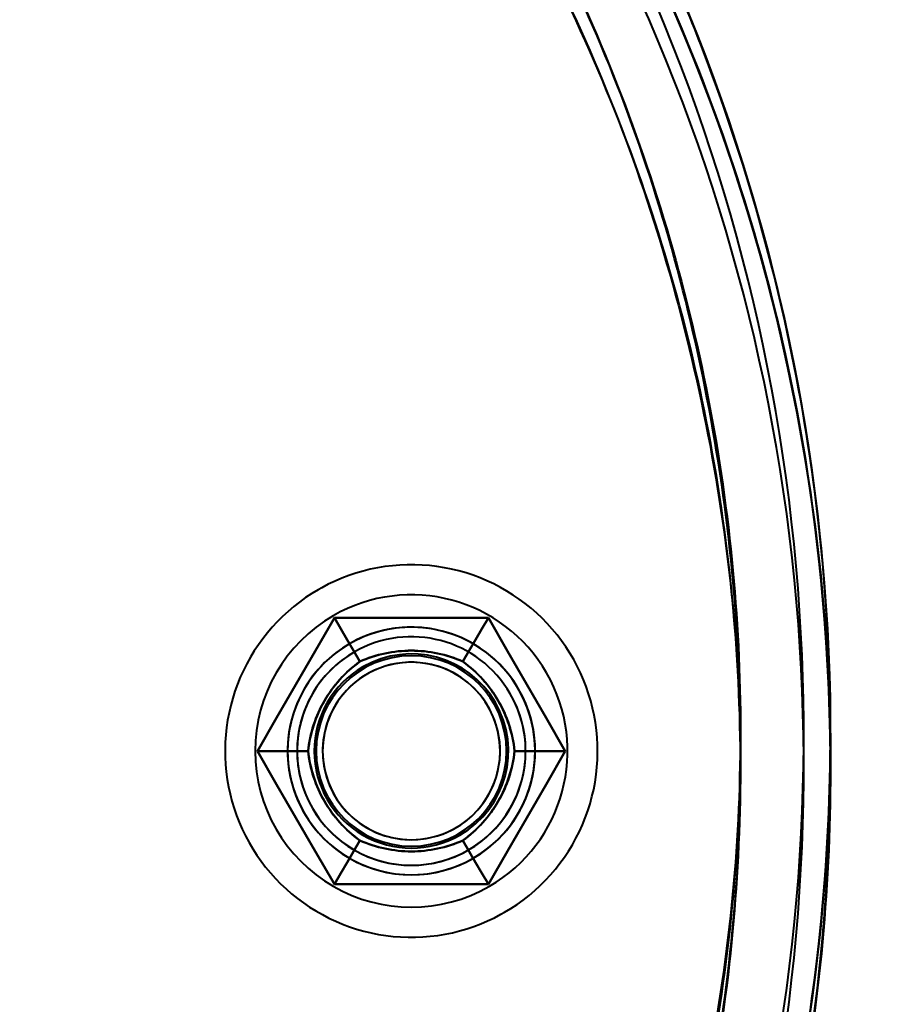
# Model space of a CAD drawing. Header units: millimetres. Extents: x -1392 to 1388, y -239 to 1267.
# Tile 24 of 91: x -406 to -383, y 249 to 275. Entities that reach past the tile are written whole.
import ezdxf

# ---------------------------------------------------------------- set-up
doc = ezdxf.new("R2010")
doc.units = ezdxf.units.MM
for name, color, linetype, lineweight in [('A-ANNO-DIMS', 211, 'Continuous', 30), ('A-ANNO-DIMS-20', 211, 'Continuous', 30), ('G-IMPT', 8, 'Continuous', 40)]:
    doc.layers.add(name, color=color, linetype=linetype, lineweight=lineweight)
doc.styles.add('Arial_1', font='arial.ttf', dxfattribs={"height": 60})
doc.dimstyles.new('Linéaire', dxfattribs={"dimscale": 304.8, "dimtxt": 61.215564, "dimasz": 0.131234, "dimexe": 0.131234, "dimexo": 0.131234, "dimgap": 0.131234, "dimtad": 1, "dimdec": 0, "dimzin": 0, "dimdsep": 46, "dimtxsty": 'Arial_1', "dimblk1": 'OBLIQUE', "dimblk2": 'OBLIQUE', "dimsah": 1, "dimcen": 0.09, "dimazin": 0, "dimtfac": 1, "dimtdec": 4, "dimtix": 1, "dimtmove": 0, "dimatfit": 3, "dimfxl": 1, "dimtvp": 1, "dimtfill": 1, "dimtolj": 1, "dimtzin": 0, "dimarcsym": 2})

# ---------------------------------------------------------------- blocks, each defined once
blk = doc.blocks.new('NEXA 2000 CALQUES_dwg-762145-Droite')
at = {"layer": 'G-IMPT', "flags": 128}
for points in [[(-393.055, 251.637), (-392.887, 251.738), (-392.724, 251.846), (-392.565, 251.96), (-392.411, 252.081), (-392.262, 252.207), (-392.118, 252.34), (-391.98, 252.478), (-391.847, 252.621), (-391.72, 252.77), (-391.599, 252.924), (-391.484, 253.082), (-391.375, 253.245), (-391.274, 253.412), (-391.179, 253.583), (-391.09, 253.757), (-391.009, 253.936), (-390.936, 254.117), (-390.869, 254.301), (-390.81, 254.487), (-390.758, 254.676), (-390.714, 254.866), (-390.678, 255.058), (-390.649, 255.252), (-390.628, 255.446), (-390.615, 255.642), (-390.61, 255.837), (-390.612, 256.033), (-390.623, 256.228), (-390.641, 256.423), (-390.667, 256.617), (-390.7, 256.809), (-390.741, 257.001), (-390.79, 257.19), (-390.847, 257.377), (-390.911, 257.562), (-390.982, 257.744), (-391.06, 257.923), (-391.146, 258.099), (-391.239, 258.272), (-391.338, 258.44), (-391.444, 258.605), (-391.556, 258.765), (-391.675, 258.92), (-391.8, 259.07), (-391.931, 259.216), (-392.068, 259.356), (-392.21, 259.49), (-392.357, 259.619), (-392.509, 259.742), (-392.666, 259.858), (-392.828, 259.968), (-392.994, 260.072), (-393.164, 260.169), (-393.338, 260.259), (-393.515, 260.342), (-393.695, 260.417), (-393.878, 260.486), (-394.064, 260.547), (-394.252, 260.601), (-394.442, 260.647), (-394.634, 260.685), (-394.827, 260.716), (-395.022, 260.739), (-395.217, 260.755), (-395.412, 260.762), (-395.608, 260.762), (-395.803, 260.753), (-395.998, 260.737), (-396.192, 260.714), (-396.385, 260.682), (-396.577, 260.643), (-396.767, 260.596), (-396.955, 260.541), (-397.14, 260.479), (-397.323, 260.41), (-397.503, 260.334), (-397.68, 260.25), (-397.853, 260.159), (-397.945, 260.108)], [(-393.055, 251.637), (-392.887, 251.738), (-392.724, 251.846), (-392.565, 251.96), (-392.411, 252.081), (-392.262, 252.207), (-392.118, 252.34), (-391.98, 252.478), (-391.847, 252.621), (-391.72, 252.77), (-391.599, 252.924), (-391.484, 253.082), (-391.375, 253.245), (-391.274, 253.412), (-391.179, 253.583), (-391.09, 253.757), (-391.009, 253.936), (-390.936, 254.117), (-390.869, 254.301), (-390.81, 254.487), (-390.758, 254.676), (-390.714, 254.866), (-390.678, 255.058), (-390.649, 255.252), (-390.628, 255.446), (-390.615, 255.642), (-390.61, 255.837), (-390.612, 256.033), (-390.623, 256.228), (-390.641, 256.423), (-390.667, 256.617), (-390.7, 256.809), (-390.741, 257.001), (-390.79, 257.19), (-390.847, 257.377), (-390.911, 257.562), (-390.982, 257.744), (-391.06, 257.923), (-391.146, 258.099), (-391.239, 258.272), (-391.338, 258.44), (-391.444, 258.605), (-391.556, 258.765), (-391.675, 258.92), (-391.8, 259.07), (-391.931, 259.216), (-392.068, 259.356), (-392.21, 259.49), (-392.357, 259.619), (-392.509, 259.742), (-392.666, 259.858), (-392.828, 259.968), (-392.994, 260.072), (-393.164, 260.169), (-393.338, 260.259), (-393.515, 260.342), (-393.695, 260.417), (-393.878, 260.486), (-394.064, 260.547), (-394.252, 260.601), (-394.442, 260.647), (-394.634, 260.685), (-394.827, 260.716), (-395.022, 260.739), (-395.217, 260.755), (-395.412, 260.762), (-395.608, 260.762), (-395.803, 260.753), (-395.998, 260.737), (-396.192, 260.714), (-396.385, 260.682), (-396.577, 260.643), (-396.767, 260.596), (-396.955, 260.541), (-397.14, 260.479), (-397.323, 260.41), (-397.503, 260.334), (-397.68, 260.25), (-397.853, 260.159), (-397.945, 260.108)], [(-397.945, 260.108), (-398.113, 260.006), (-398.276, 259.899), (-398.435, 259.784), (-398.589, 259.664), (-398.738, 259.537), (-398.882, 259.405), (-399.02, 259.267), (-399.153, 259.123), (-399.28, 258.975), (-399.401, 258.821), (-399.516, 258.663), (-399.625, 258.5), (-399.726, 258.333), (-399.821, 258.162), (-399.91, 257.987), (-399.991, 257.809), (-400.064, 257.628), (-400.131, 257.444), (-400.19, 257.258), (-400.242, 257.069), (-400.286, 256.878), (-400.322, 256.686), (-400.351, 256.493), (-400.372, 256.298), (-400.385, 256.103), (-400.39, 255.908), (-400.388, 255.712), (-400.377, 255.517), (-400.359, 255.322), (-400.333, 255.128), (-400.3, 254.935), (-400.258, 254.744), (-400.21, 254.555), (-400.153, 254.367), (-400.089, 254.183), (-400.018, 254), (-399.939, 253.821), (-399.854, 253.645), (-399.761, 253.473), (-399.662, 253.304), (-399.556, 253.14), (-399.443, 252.98), (-399.325, 252.825), (-399.2, 252.674), (-399.069, 252.529), (-398.932, 252.389), (-398.79, 252.254), (-398.643, 252.126), (-398.491, 252.003), (-398.334, 251.886), (-398.172, 251.776), (-398.006, 251.673), (-397.836, 251.576), (-397.662, 251.486), (-397.485, 251.403), (-397.305, 251.327), (-397.122, 251.259), (-396.936, 251.197), (-396.748, 251.144), (-396.558, 251.098), (-396.366, 251.059), (-396.173, 251.028), (-395.978, 251.005), (-395.783, 250.99), (-395.588, 250.983), (-395.392, 250.983), (-395.197, 250.991), (-395.002, 251.007), (-394.808, 251.031), (-394.615, 251.063), (-394.423, 251.102), (-394.233, 251.149), (-394.045, 251.203), (-393.86, 251.265), (-393.677, 251.334), (-393.497, 251.411), (-393.32, 251.495), (-393.147, 251.585), (-393.055, 251.637)], [(-397.945, 260.108), (-398.113, 260.006), (-398.276, 259.899), (-398.435, 259.784), (-398.589, 259.664), (-398.738, 259.537), (-398.882, 259.405), (-399.02, 259.267), (-399.153, 259.123), (-399.28, 258.975), (-399.401, 258.821), (-399.516, 258.663), (-399.625, 258.5), (-399.726, 258.333), (-399.821, 258.162), (-399.91, 257.987), (-399.991, 257.809), (-400.064, 257.628), (-400.131, 257.444), (-400.19, 257.258), (-400.242, 257.069), (-400.286, 256.878), (-400.322, 256.686), (-400.351, 256.493), (-400.372, 256.298), (-400.385, 256.103), (-400.39, 255.908), (-400.388, 255.712), (-400.377, 255.517), (-400.359, 255.322), (-400.333, 255.128), (-400.3, 254.935), (-400.258, 254.744), (-400.21, 254.555), (-400.153, 254.367), (-400.089, 254.183), (-400.018, 254), (-399.939, 253.821), (-399.854, 253.645), (-399.761, 253.473), (-399.662, 253.304), (-399.556, 253.14), (-399.443, 252.98), (-399.325, 252.825), (-399.2, 252.674), (-399.069, 252.529), (-398.932, 252.389), (-398.79, 252.254), (-398.643, 252.126), (-398.491, 252.003), (-398.334, 251.886), (-398.172, 251.776), (-398.006, 251.673), (-397.836, 251.576), (-397.662, 251.486), (-397.485, 251.403), (-397.305, 251.327), (-397.122, 251.259), (-396.936, 251.197), (-396.748, 251.144), (-396.558, 251.098), (-396.366, 251.059), (-396.173, 251.028), (-395.978, 251.005), (-395.783, 250.99), (-395.588, 250.983), (-395.392, 250.983), (-395.197, 250.991), (-395.002, 251.007), (-394.808, 251.031), (-394.615, 251.063), (-394.423, 251.102), (-394.233, 251.149), (-394.045, 251.203), (-393.86, 251.265), (-393.677, 251.334), (-393.497, 251.411), (-393.32, 251.495), (-393.147, 251.585), (-393.055, 251.637)], [(-399.541, 255.872), (-399.036, 256.747), (-398.531, 257.622), (-398.026, 258.497), (-397.521, 259.372)], [(-397.521, 259.372), (-398.026, 258.497), (-398.531, 257.622), (-399.036, 256.747), (-399.541, 255.872)], [(-397.521, 259.372), (-398.026, 258.497), (-398.531, 257.622), (-399.036, 256.747), (-399.541, 255.872)], [(-399.541, 255.872), (-399.036, 256.747), (-398.531, 257.622), (-398.026, 258.497), (-397.521, 259.372)], [(-399.541, 255.872), (-399.036, 256.747), (-398.531, 257.622), (-398.026, 258.497), (-397.521, 259.372)], [(-397.521, 259.372), (-398.026, 258.497), (-398.531, 257.622), (-399.036, 256.747), (-399.541, 255.872)], [(-399.541, 255.872), (-399.036, 256.747), (-398.531, 257.622), (-398.026, 258.497), (-397.521, 259.372)], [(-397.521, 259.372), (-398.026, 258.497), (-398.531, 257.622), (-399.036, 256.747), (-399.541, 255.872)], [(-397.521, 259.372), (-398.026, 258.497), (-398.531, 257.622), (-399.036, 256.747), (-399.541, 255.872)], [(-399.541, 255.872), (-399.036, 256.747), (-398.531, 257.622), (-398.026, 258.497), (-397.521, 259.372)], [(-397.521, 259.372), (-398.026, 258.497), (-398.531, 257.622), (-399.036, 256.747), (-399.541, 255.872)], [(-399.541, 255.872), (-399.036, 256.747), (-398.531, 257.622), (-398.026, 258.497), (-397.521, 259.372)], [(-397.521, 259.372), (-397.354, 259.084), (-397.188, 258.795), (-397.021, 258.507), (-396.855, 258.218)], [(-396.855, 258.218), (-397.021, 258.507), (-397.188, 258.795), (-397.354, 259.084), (-397.521, 259.372)], [(-397.521, 259.372), (-396.51, 259.372), (-395.5, 259.372), (-394.49, 259.372), (-393.479, 259.372)], [(-393.479, 259.372), (-394.49, 259.372), (-395.5, 259.372), (-396.51, 259.372), (-397.521, 259.372)], [(-397.521, 259.372), (-397.354, 259.084), (-397.188, 258.795), (-397.021, 258.507), (-396.855, 258.218)], [(-396.855, 258.218), (-397.021, 258.507), (-397.188, 258.795), (-397.354, 259.084), (-397.521, 259.372)], [(-393.479, 259.372), (-394.49, 259.372), (-395.5, 259.372), (-396.51, 259.372), (-397.521, 259.372)], [(-397.521, 259.372), (-396.51, 259.372), (-395.5, 259.372), (-394.49, 259.372), (-393.479, 259.372)], [(-397.521, 259.372), (-396.51, 259.372), (-395.5, 259.372), (-394.49, 259.372), (-393.479, 259.372)], [(-393.479, 259.372), (-394.49, 259.372), (-395.5, 259.372), (-396.51, 259.372), (-397.521, 259.372)], [(-397.521, 259.372), (-396.51, 259.372), (-395.5, 259.372), (-394.49, 259.372), (-393.479, 259.372)], [(-393.479, 259.372), (-394.49, 259.372), (-395.5, 259.372), (-396.51, 259.372), (-397.521, 259.372)], [(-393.479, 259.372), (-394.49, 259.372), (-395.5, 259.372), (-396.51, 259.372), (-397.521, 259.372)], [(-397.521, 259.372), (-396.51, 259.372), (-395.5, 259.372), (-394.49, 259.372), (-393.479, 259.372)], [(-393.479, 259.372), (-394.49, 259.372), (-395.5, 259.372), (-396.51, 259.372), (-397.521, 259.372)], [(-397.521, 259.372), (-396.51, 259.372), (-395.5, 259.372), (-394.49, 259.372), (-393.479, 259.372)], [(-393.479, 259.372), (-393.646, 259.084), (-393.812, 258.795), (-393.979, 258.507), (-394.145, 258.218)], [(-394.145, 258.218), (-393.979, 258.507), (-393.812, 258.795), (-393.646, 259.084), (-393.479, 259.372)], [(-393.479, 259.372), (-393.646, 259.084), (-393.812, 258.795), (-393.979, 258.507), (-394.145, 258.218)], [(-394.145, 258.218), (-393.979, 258.507), (-393.812, 258.795), (-393.646, 259.084), (-393.479, 259.372)], [(-393.479, 259.372), (-392.974, 258.497), (-392.469, 257.622), (-391.964, 256.747), (-391.459, 255.872)], [(-391.459, 255.872), (-391.964, 256.747), (-392.469, 257.622), (-392.974, 258.497), (-393.479, 259.372)], [(-391.459, 255.872), (-391.964, 256.747), (-392.469, 257.622), (-392.974, 258.497), (-393.479, 259.372)], [(-393.479, 259.372), (-392.974, 258.497), (-392.469, 257.622), (-391.964, 256.747), (-391.459, 255.872)], [(-393.479, 259.372), (-392.974, 258.497), (-392.469, 257.622), (-391.964, 256.747), (-391.459, 255.872)], [(-391.459, 255.872), (-391.964, 256.747), (-392.469, 257.622), (-392.974, 258.497), (-393.479, 259.372)], [(-393.479, 259.372), (-392.974, 258.497), (-392.469, 257.622), (-391.964, 256.747), (-391.459, 255.872)], [(-391.459, 255.872), (-391.964, 256.747), (-392.469, 257.622), (-392.974, 258.497), (-393.479, 259.372)], [(-391.459, 255.872), (-391.964, 256.747), (-392.469, 257.622), (-392.974, 258.497), (-393.479, 259.372)], [(-393.479, 259.372), (-392.974, 258.497), (-392.469, 257.622), (-391.964, 256.747), (-391.459, 255.872)], [(-391.459, 255.872), (-391.964, 256.747), (-392.469, 257.622), (-392.974, 258.497), (-393.479, 259.372)], [(-393.479, 259.372), (-392.974, 258.497), (-392.469, 257.622), (-391.964, 256.747), (-391.459, 255.872)], [(-398.209, 255.872), (-398.542, 255.872), (-398.875, 255.872), (-399.208, 255.872), (-399.541, 255.872)], [(-397.521, 252.372), (-398.026, 253.247), (-398.531, 254.122), (-399.036, 254.997), (-399.541, 255.872)], [(-399.541, 255.872), (-399.208, 255.872), (-398.875, 255.872), (-398.542, 255.872), (-398.209, 255.872)], [(-399.541, 255.872), (-399.208, 255.872), (-398.875, 255.872), (-398.542, 255.872), (-398.209, 255.872)], [(-398.209, 255.872), (-398.542, 255.872), (-398.875, 255.872), (-399.208, 255.872), (-399.541, 255.872)], [(-399.541, 255.872), (-399.036, 254.997), (-398.531, 254.122), (-398.026, 253.247), (-397.521, 252.372)], [(-399.541, 255.872), (-399.036, 254.997), (-398.531, 254.122), (-398.026, 253.247), (-397.521, 252.372)], [(-397.521, 252.372), (-398.026, 253.247), (-398.531, 254.122), (-399.036, 254.997), (-399.541, 255.872)], [(-397.521, 252.372), (-398.026, 253.247), (-398.531, 254.122), (-399.036, 254.997), (-399.541, 255.872)], [(-399.541, 255.872), (-399.036, 254.997), (-398.531, 254.122), (-398.026, 253.247), (-397.521, 252.372)], [(-397.521, 252.372), (-398.026, 253.247), (-398.531, 254.122), (-399.036, 254.997), (-399.541, 255.872)], [(-399.541, 255.872), (-399.036, 254.997), (-398.531, 254.122), (-398.026, 253.247), (-397.521, 252.372)], [(-399.541, 255.872), (-399.036, 254.997), (-398.531, 254.122), (-398.026, 253.247), (-397.521, 252.372)], [(-397.521, 252.372), (-398.026, 253.247), (-398.531, 254.122), (-399.036, 254.997), (-399.541, 255.872)], [(-399.541, 255.872), (-399.036, 254.997), (-398.531, 254.122), (-398.026, 253.247), (-397.521, 252.372)], [(-397.521, 252.372), (-398.026, 253.247), (-398.531, 254.122), (-399.036, 254.997), (-399.541, 255.872)], [(-391.459, 255.872), (-391.964, 254.997), (-392.469, 254.122), (-392.974, 253.247), (-393.479, 252.372)], [(-393.479, 252.372), (-392.974, 253.247), (-392.469, 254.122), (-391.964, 254.997), (-391.459, 255.872)], [(-393.479, 252.372), (-392.974, 253.247), (-392.469, 254.122), (-391.964, 254.997), (-391.459, 255.872)], [(-391.459, 255.872), (-391.964, 254.997), (-392.469, 254.122), (-392.974, 253.247), (-393.479, 252.372)], [(-391.459, 255.872), (-391.964, 254.997), (-392.469, 254.122), (-392.974, 253.247), (-393.479, 252.372)], [(-393.479, 252.372), (-392.974, 253.247), (-392.469, 254.122), (-391.964, 254.997), (-391.459, 255.872)], [(-391.459, 255.872), (-391.964, 254.997), (-392.469, 254.122), (-392.974, 253.247), (-393.479, 252.372)], [(-393.479, 252.372), (-392.974, 253.247), (-392.469, 254.122), (-391.964, 254.997), (-391.459, 255.872)], [(-393.479, 252.372), (-392.974, 253.247), (-392.469, 254.122), (-391.964, 254.997), (-391.459, 255.872)], [(-391.459, 255.872), (-391.964, 254.997), (-392.469, 254.122), (-392.974, 253.247), (-393.479, 252.372)], [(-393.479, 252.372), (-392.974, 253.247), (-392.469, 254.122), (-391.964, 254.997), (-391.459, 255.872)], [(-391.459, 255.872), (-391.964, 254.997), (-392.469, 254.122), (-392.974, 253.247), (-393.479, 252.372)], [(-391.459, 255.872), (-391.792, 255.872), (-392.125, 255.872), (-392.458, 255.872), (-392.791, 255.872)], [(-392.791, 255.872), (-392.458, 255.872), (-392.125, 255.872), (-391.792, 255.872), (-391.459, 255.872)], [(-391.459, 255.872), (-391.792, 255.872), (-392.125, 255.872), (-392.458, 255.872), (-392.791, 255.872)], [(-392.791, 255.872), (-392.458, 255.872), (-392.125, 255.872), (-391.792, 255.872), (-391.459, 255.872)], [(-397.521, 252.372), (-397.354, 252.661), (-397.188, 252.949), (-397.021, 253.238), (-396.855, 253.526)], [(-396.855, 253.526), (-397.021, 253.238), (-397.188, 252.949), (-397.354, 252.661), (-397.521, 252.372)], [(-396.855, 253.526), (-397.021, 253.238), (-397.188, 252.949), (-397.354, 252.661), (-397.521, 252.372)], [(-397.521, 252.372), (-397.354, 252.661), (-397.188, 252.949), (-397.021, 253.238), (-396.855, 253.526)], [(-393.479, 252.372), (-393.646, 252.661), (-393.812, 252.949), (-393.979, 253.238), (-394.145, 253.526)], [(-394.145, 253.526), (-393.979, 253.238), (-393.812, 252.949), (-393.646, 252.661), (-393.479, 252.372)], [(-393.479, 252.372), (-393.646, 252.661), (-393.812, 252.949), (-393.979, 253.238), (-394.145, 253.526)], [(-394.145, 253.526), (-393.979, 253.238), (-393.812, 252.949), (-393.646, 252.661), (-393.479, 252.372)], [(-393.479, 252.372), (-394.49, 252.372), (-395.5, 252.372), (-396.51, 252.372), (-397.521, 252.372)], [(-397.521, 252.372), (-396.51, 252.372), (-395.5, 252.372), (-394.49, 252.372), (-393.479, 252.372)], [(-397.521, 252.372), (-396.51, 252.372), (-395.5, 252.372), (-394.49, 252.372), (-393.479, 252.372)], [(-393.479, 252.372), (-394.49, 252.372), (-395.5, 252.372), (-396.51, 252.372), (-397.521, 252.372)], [(-393.479, 252.372), (-394.49, 252.372), (-395.5, 252.372), (-396.51, 252.372), (-397.521, 252.372)], [(-397.521, 252.372), (-396.51, 252.372), (-395.5, 252.372), (-394.49, 252.372), (-393.479, 252.372)], [(-393.479, 252.372), (-394.49, 252.372), (-395.5, 252.372), (-396.51, 252.372), (-397.521, 252.372)], [(-397.521, 252.372), (-396.51, 252.372), (-395.5, 252.372), (-394.49, 252.372), (-393.479, 252.372)], [(-397.521, 252.372), (-396.51, 252.372), (-395.5, 252.372), (-394.49, 252.372), (-393.479, 252.372)], [(-393.479, 252.372), (-394.49, 252.372), (-395.5, 252.372), (-396.51, 252.372), (-397.521, 252.372)], [(-397.521, 252.372), (-396.51, 252.372), (-395.5, 252.372), (-394.49, 252.372), (-393.479, 252.372)], [(-393.479, 252.372), (-394.49, 252.372), (-395.5, 252.372), (-396.51, 252.372), (-397.521, 252.372)]]:
    blk.add_lwpolyline(points, dxfattribs=at)
at = {"layer": 'G-IMPT'}
for centre, radius, start, end in [((-434.5, 255.457), 50, 316.5168, 45.3864), ((-434.5, 255.457), 50, 316.5168, 45.3864), ((-434.5, 255.457), 50, 316.5168, 45.3864), ((-434.5, 255.457), 50, 316.5168, 45.3864), ((-434.5, 255.457), 50, 316.5168, 45.3864), ((-434.5, 255.457), 50, 316.5168, 45.3864), ((-434.5, 256.287), 50, 314.6136, 43.4832), ((-434.5, 256.287), 50, 314.6136, 43.4832), ((-434.5, 256.287), 50, 314.6136, 43.4832), ((-434.5, 256.287), 50, 314.6136, 43.4832), ((-434.5, 256.287), 50, 314.6136, 43.4832), ((-434.5, 256.287), 50, 314.6136, 43.4832), ((-434.5, 255.457), 49.3, 316.5168, 45.3864), ((-434.5, 255.457), 49.3, 316.5168, 45.3864), ((-434.5, 255.457), 49.3, 316.5168, 45.3864), ((-434.5, 255.457), 49.3, 316.5168, 45.3864), ((-434.5, 256.287), 49.3, 314.6136, 43.4832), ((-434.5, 256.287), 49.3, 314.6136, 43.4832), ((-434.5, 256.287), 49.3, 314.6136, 43.4832), ((-434.5, 256.287), 49.3, 314.6136, 43.4832), ((-395.5, 255.872), 4.1, 30, 120), ((-395.5, 255.872), 4.1, 30, 120), ((-395.5, 255.872), 4.1, 30, 120), ((-395.5, 255.872), 4.1, 30, 120), ((-395.5, 255.872), 4.1, 120, 300), ((-395.5, 255.872), 4.1, 120, 300), ((-395.5, 255.872), 4.1, 120, 300), ((-395.5, 255.872), 4.1, 120, 300), ((-395.5, 255.872), 3.25, 360, 180), ((-395.5, 255.872), 3.25, 30, 210), ((-395.5, 255.872), 3.25, 90, 270), ((-395.5, 255.872), 3.25, 30, 210), ((-395.5, 255.872), 3.25, 30, 120), ((-395.5, 255.872), 3.25, 0, 120), ((-395.5, 255.872), 3.25, 30, 120), ((-395.5, 255.872), 3.25, 90, 120), ((-395.5, 255.872), 3.25, 270, 90), ((-395.5, 255.872), 3.25, 300, 90), ((-395.5, 255.872), 3, 30, 210), ((-395.5, 255.872), 3, 30, 210), ((-395.5, 255.872), 3, 30, 210), ((-395.5, 255.872), 3, 30, 210), ((-395.5, 255.872), 3, 30, 210), ((-395.5, 255.872), 3, 30, 120), ((-395.5, 255.872), 3, 300, 120), ((-395.5, 255.872), 3, 300, 120), ((-395.5, 255.872), 3.25, 120, 300), ((-395.5, 255.872), 3.25, 120, 300), ((-395.5, 255.872), 3.25, 120, 300), ((-395.5, 255.872), 3.25, 120, 300), ((-395.5, 255.872), 3, 120, 210), ((-395.5, 255.872), 3, 120, 300), ((-395.5, 255.872), 3, 120, 300), ((-395.5, 255.872), 2.5, 0, 180), ((-395.5, 255.872), 2.5, 360, 180), ((-395.5, 255.872), 2.5, 0, 180), ((-395.5, 255.872), 2.5, 0, 180), ((-395.5, 255.872), 2.5, 0, 180), ((-395.5, 255.872), 2.5, 0, 180), ((-395.5, 255.872), 2.5, 0, 180), ((-395.5, 255.872), 2.5, 360, 180), ((-395.5, 255.872), 2.548, 300, 120), ((-395.5, 255.872), 2.548, 300, 120), ((-395.5, 255.872), 2.548, 300, 120), ((-395.5, 255.872), 2.548, 300, 120), ((-395.5, 255.872), 2.548, 300, 120), ((-395.5, 255.872), 2.548, 300, 120), ((-395.5, 255.872), 2.548, 300, 120), ((-395.5, 255.872), 2.548, 300, 120), ((-395.5, 255.872), 2.548, 120, 300), ((-395.5, 255.872), 2.548, 120, 300), ((-395.5, 255.872), 2.548, 120, 300), ((-395.5, 255.872), 2.548, 120, 300), ((-395.5, 255.872), 2.548, 120, 300), ((-395.5, 255.872), 2.548, 120, 300), ((-395.5, 255.872), 2.548, 120, 300), ((-395.5, 255.872), 2.548, 120, 300), ((-395.5, 255.872), 2.33, 84.284, 264.284), ((-395.5, 255.872), 2.33, 84.284, 264.284), ((-395.5, 255.872), 2.33, 84.284, 264.284), ((-395.5, 255.872), 2.33, 84.284, 264.284), ((-395.5, 255.872), 2.33, 335.716, 155.716), ((-395.5, 255.872), 2.33, 335.716, 155.716), ((-395.5, 255.872), 2.33, 335.716, 155.716), ((-395.5, 255.872), 2.33, 335.716, 155.716), ((-395.5, 255.872), 2.33, 264.284, 84.284), ((-395.5, 255.872), 2.33, 264.284, 84.284), ((-395.5, 255.872), 2.33, 264.284, 84.284), ((-395.5, 255.872), 2.33, 264.284, 84.284), ((-395.5, 255.872), 4.1, 300, 30), ((-395.5, 255.872), 4.1, 300, 30), ((-395.5, 255.872), 4.1, 300, 30), ((-395.5, 255.872), 4.1, 300, 30), ((-395.5, 255.872), 3.25, 210, 30), ((-395.5, 255.872), 3.25, 210, 30), ((-395.5, 255.872), 3.25, 300, 30), ((-395.5, 255.872), 3.25, 300, 30), ((-395.5, 255.872), 3, 210, 30), ((-395.5, 255.872), 3, 210, 30), ((-395.5, 255.872), 3, 210, 30), ((-395.5, 255.872), 3, 210, 30), ((-395.5, 255.872), 3, 210, 30), ((-395.5, 255.872), 3, 300, 30), ((-395.5, 255.872), 2.33, 155.716, 335.716), ((-395.5, 255.872), 2.33, 155.716, 335.716), ((-395.5, 255.872), 2.33, 155.716, 335.716), ((-395.5, 255.872), 2.33, 155.716, 335.716), ((-395.5, 255.872), 3.25, 180, 360), ((-395.5, 255.872), 2.5, 180, 360), ((-395.5, 255.872), 2.5, 180, 0), ((-395.5, 255.872), 2.5, 180, 360), ((-395.5, 255.872), 2.5, 180, 0), ((-395.5, 255.872), 2.5, 180, 0), ((-395.5, 255.872), 2.5, 180, 0), ((-395.5, 255.872), 2.5, 180, 360), ((-395.5, 255.872), 2.5, 180, 360), ((-395.5, 255.872), 3.25, 300, 0), ((-395.5, 255.872), 3, 210, 300)]:
    blk.add_arc(centre, radius, start, end, dxfattribs=at)
for points in [[(-398.221, 221.05), (-393.777, 225.736), (-386.725, 236.854), (-383.233, 256.323), (-387.387, 275.678), (-394.799, 286.527), (-399.384, 291.05)], [(-398.221, 290.694), (-393.777, 286.009), (-386.725, 274.89), (-383.233, 255.422), (-387.387, 236.067), (-394.799, 225.218), (-399.384, 220.694)], [(-396.855, 258.218), (-396.421, 258.411), (-395.5, 258.604), (-394.579, 258.411), (-394.145, 258.218)], [(-394.145, 258.218), (-394.579, 258.411), (-395.5, 258.604), (-396.421, 258.411), (-396.855, 258.218)], [(-394.145, 258.218), (-394.571, 258.41), (-395.5, 258.606), (-396.43, 258.41), (-396.855, 258.218)], [(-396.855, 258.218), (-396.429, 258.41), (-395.5, 258.606), (-394.57, 258.41), (-394.145, 258.218)], [(-398.209, 255.872), (-398.159, 256.344), (-397.866, 257.238), (-397.239, 257.939), (-396.855, 258.218)], [(-396.855, 258.218), (-397.238, 257.939), (-397.866, 257.239), (-398.159, 256.345), (-398.209, 255.872)], [(-396.855, 258.218), (-397.233, 257.946), (-397.867, 257.239), (-398.163, 256.336), (-398.209, 255.872)], [(-398.209, 255.872), (-398.163, 256.336), (-397.867, 257.239), (-397.233, 257.946), (-396.855, 258.218)], [(-394.145, 258.218), (-393.762, 257.939), (-393.134, 257.239), (-392.841, 256.345), (-392.791, 255.872)], [(-392.791, 255.872), (-392.841, 256.344), (-393.134, 257.238), (-393.761, 257.939), (-394.145, 258.218)], [(-392.791, 255.872), (-392.837, 256.336), (-393.133, 257.239), (-393.767, 257.946), (-394.145, 258.218)], [(-394.145, 258.218), (-393.767, 257.946), (-393.133, 257.239), (-392.837, 256.336), (-392.791, 255.872)], [(-396.855, 253.526), (-397.238, 253.805), (-397.866, 254.506), (-398.159, 255.4), (-398.209, 255.872)], [(-398.209, 255.872), (-398.159, 255.4), (-397.866, 254.506), (-397.239, 253.806), (-396.855, 253.526)], [(-398.209, 255.872), (-398.163, 255.408), (-397.867, 254.505), (-397.233, 253.798), (-396.855, 253.526)], [(-396.855, 253.526), (-397.233, 253.799), (-397.867, 254.506), (-398.163, 255.408), (-398.209, 255.872)], [(-392.791, 255.872), (-392.841, 255.4), (-393.134, 254.506), (-393.761, 253.806), (-394.145, 253.526)], [(-394.145, 253.526), (-393.762, 253.805), (-393.134, 254.506), (-392.841, 255.4), (-392.791, 255.872)], [(-394.145, 253.526), (-393.767, 253.799), (-393.133, 254.506), (-392.837, 255.408), (-392.791, 255.872)], [(-392.791, 255.872), (-392.837, 255.408), (-393.133, 254.505), (-393.767, 253.798), (-394.145, 253.526)], [(-394.145, 253.526), (-394.579, 253.333), (-395.5, 253.14), (-396.421, 253.333), (-396.855, 253.526)], [(-396.855, 253.526), (-396.421, 253.333), (-395.5, 253.14), (-394.579, 253.333), (-394.145, 253.526)], [(-396.855, 253.526), (-396.429, 253.334), (-395.5, 253.139), (-394.57, 253.334), (-394.145, 253.526)], [(-394.145, 253.526), (-394.571, 253.334), (-395.5, 253.139), (-396.43, 253.334), (-396.855, 253.526)]]:
    blk.add_open_spline(points, degree=3, dxfattribs=at)
for points, knots in [([(-399.384, 291.05), (-397.084, 288.781), (-393.973, 285.046), (-390.617, 279.586), (-387.757, 273.72), (-385.315, 266.059), (-384.19, 256.284), (-384.966, 246.626), (-387.181, 238.749), (-389.797, 232.885), (-393.016, 227.214), (-396.006, 223.386), (-398.221, 221.05)], [0, 0, 0, 0, 0.125, 0.1875, 0.25, 0.375, 0.5, 0.625, 0.75, 0.8125, 0.875, 1, 1, 1, 1]), ([(-399.384, 220.694), (-397.084, 222.964), (-393.973, 226.699), (-390.617, 232.159), (-387.757, 238.025), (-385.315, 245.686), (-384.19, 255.46), (-384.966, 265.119), (-387.181, 272.996), (-389.797, 278.859), (-393.016, 284.531), (-396.006, 288.359), (-398.221, 290.694)], [0, 0, 0, 0, 0.125, 0.1875, 0.25, 0.375, 0.5, 0.625, 0.75, 0.8125, 0.875, 1, 1, 1, 1]), ([(-399.864, 223.115), (-397.77, 225.305), (-394.941, 228.895), (-391.891, 234.221), (-389.409, 239.73), (-387.303, 247.143), (-386.566, 256.239), (-387.636, 265.442), (-389.958, 272.651), (-392.67, 278.16), (-395.849, 283.285), (-398.792, 286.787), (-400.966, 288.915)], [0, 0, 0, 0, 0.125, 0.1875, 0.25, 0.375, 0.5, 0.625, 0.75, 0.8125, 0.875, 1, 1, 1, 1]), ([(-400.966, 288.915), (-398.717, 286.667), (-395.75, 283.12), (-392.599, 278.026), (-390.644, 274.051), (-389.068, 269.812), (-387.876, 265.333), (-387.105, 260.756), (-386.787, 256.258), (-386.95, 251.753), (-387.562, 247.154), (-388.6, 242.638), (-390.031, 238.347), (-391.853, 234.303), (-394.835, 229.098), (-397.687, 225.444), (-399.864, 223.115)], [0, 0, 0, 0, 0.125, 0.1875, 0.25, 0.3125, 0.375, 0.4375, 0.5, 0.5625, 0.625, 0.6875, 0.75, 0.8125, 0.875, 1, 1, 1, 1]), ([(-399.864, 288.63), (-397.77, 286.44), (-394.941, 282.849), (-391.891, 277.524), (-389.409, 272.015), (-387.303, 264.601), (-386.566, 255.506), (-387.636, 246.303), (-389.958, 239.094), (-392.67, 233.585), (-395.849, 228.46), (-398.792, 224.957), (-400.966, 222.83)], [0, 0, 0, 0, 0.125, 0.1875, 0.25, 0.375, 0.5, 0.625, 0.75, 0.8125, 0.875, 1, 1, 1, 1]), ([(-400.966, 222.83), (-398.717, 225.078), (-395.75, 228.625), (-392.599, 233.719), (-390.644, 237.694), (-389.068, 241.933), (-387.876, 246.411), (-387.105, 250.988), (-386.787, 255.486), (-386.95, 259.992), (-387.562, 264.591), (-388.6, 269.107), (-390.031, 273.398), (-391.853, 277.442), (-394.835, 282.647), (-397.687, 286.301), (-399.864, 288.63)], [0, 0, 0, 0, 0.125, 0.1875, 0.25, 0.3125, 0.375, 0.4375, 0.5, 0.5625, 0.625, 0.6875, 0.75, 0.8125, 0.875, 1, 1, 1, 1])]:
    blk.add_open_spline(points, degree=3, knots=knots, dxfattribs=at)
blk = doc.blocks.new('DIMBLOCK1-Droite')
at = {"layer": 'A-ANNO-DIMS-20'}
for p, q in [((-476, 134.913), (-476, 174.913)), ((0, 134.913), (0, 174.913)), ((-476, 134.913), (0, 134.913)), ((-476, 134.913), (-476, 123.197)), ((0, 134.913), (0, 123.197))]:
    blk.add_line(p, q, dxfattribs=at)
at = {"layer": 'A-ANNO-DIMS-20', "lineweight": 50}
for p, q in [((-476, 134.913), (-456, 154.913)), ((0, 134.913), (20, 154.913)), ((-476, 134.913), (-496, 114.913)), ((0, 134.913), (-20, 114.913))]:
    blk.add_line(p, q, dxfattribs=at)
at = {"layer": 'A-ANNO-DIMS-20', "color": 0, "insert": (-307.221, 252.807), "char_height": 60, "width": 166.12962, "attachment_point": 1, "line_spacing_factor": 0.941778, "style": 'Arial_1', "bg_fill": 3, "box_fill_scale": 1.25, "bg_fill_color": 9, "bg_fill_true_color": 13158600, "bg_fill_transparency": 0}
blk.add_mtext('476', dxfattribs=at)
blk = doc.blocks.new('_Oblique')
at = {"color": 0, "linetype": 'ByBlock', "lineweight": -2}
blk.add_line((-0.5, -0.5), (0.5, 0.5), dxfattribs=at)

msp = doc.modelspace()

# ---------------------------------------------------------------- block references
at = {"layer": 'G-IMPT'}
msp.add_blockref('NEXA 2000 CALQUES_dwg-762145-Droite', (0, 0), dxfattribs=at)

# ---------------------------------------------------------------- next in the draw order: dimensions: what is measured, and where the dimension line sits
at = {"layer": 'A-ANNO-DIMS'}
dim = msp.add_linear_dim(base=(0, 134.913), p1=(-476, 163.197), p2=(0, 163.197), dimstyle='Linéaire', override={"dimpost": '<>', "dimfxl": 476}, dxfattribs=at)
dim.commit()
dim.dimension.update_dxf_attribs({"geometry": 'DIMBLOCK1-Droite', "text_midpoint": (-238, 205.547)})

doc.saveas('drawing.dxf')
